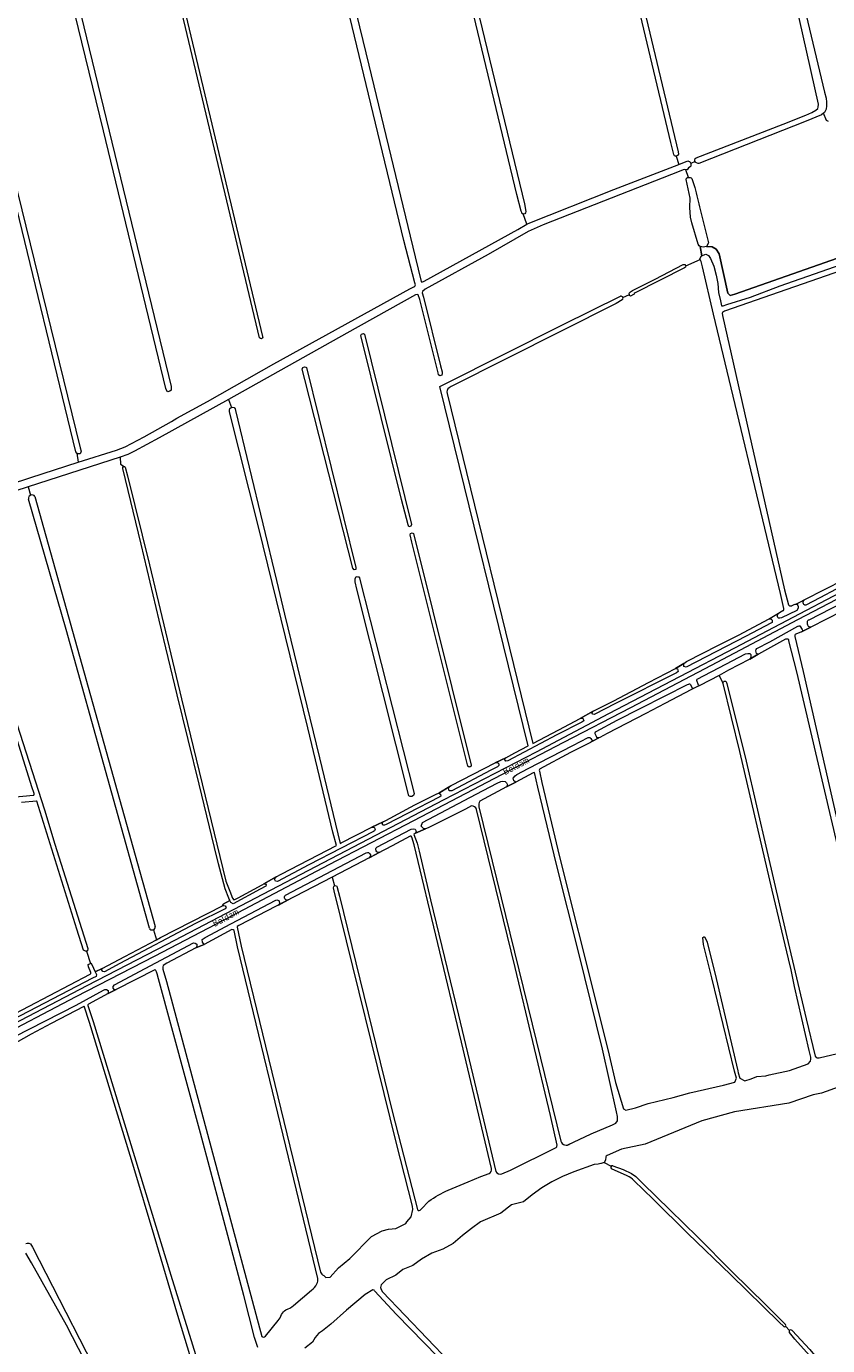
# Model space of a CAD drawing. Header units: metres. Extents: x 209813 to 223847, y 571801 to 587119.
# Tile 159 of 256: x 214723 to 215254, y 576053 to 576928. Entities that reach past the tile are written whole.
import ezdxf
from ezdxf.enums import TextEntityAlignment as Align

# ---------------------------------------------------------------- set-up
doc = ezdxf.new("R2010")
doc.units = ezdxf.units.M
for name, color, linetype, lineweight in [('B-RO-GR-GRAS-GV', 8, 'Continuous', 0), ('B-RO-OG-TOPOGRAFIE-T18', 8, 'Continuous', 0), ('B-RO-OG-WEG-GV', 8, 'Continuous', 0), ('B-RO-VH-ONVERHARD-GV', 8, 'Continuous', 0)]:
    doc.layers.add(name, color=color, linetype=linetype, lineweight=lineweight)
doc.styles.add('NLCS-ISO-M200-T18', font='txt', dxfattribs={"height": 0.36})

msp = doc.modelspace()

# ---------------------------------------------------------------- linework, layer by layer
at = {"layer": 'B-RO-GR-GRAS-GV', "flags": 128}
for points in [[(214896.13, 577159.879), (214887.69, 577156.406), (214890.377, 577147.134), (214899.55, 577109.596), (214915.75, 577044.655), (214950.361, 576902.004), (214981.12, 576775.007), (214985.094, 576758.544), (214985.46, 576758.086), (214987.125, 576758.715), (215049.158, 576793.088), (215055.141, 576796.558), (215052.608, 576803.328), (215052.102, 576803.505), (215051.741, 576804.229), (215051.398, 576805.202), (215048.406, 576816.26), (214959.97, 577185.119), (214959.441, 577185.731), (214958.791, 577186.101), (214957.843, 577186.364), (214956.596, 577186.043), (214909.481, 577165.963)], [(214792.258, 577080.987), (214792.173, 577082.677), (214792.824, 577083.288), (214793.634, 577082.995), (214794.307, 577081.513), (214880.017, 576722.003), (214880.161, 576721.466), (214879.93, 576721.069), (214879.242, 576720.652), (214878.65, 576720.716), (214877.878, 576721.308)], [(214815.883, 576687.715), (214774.659, 576858.424), (214731.663, 577033.978), (214732.06, 577035.698), (214732.689, 577036.293), (214733.35, 577036.69), (214734.276, 577036.624), (214735.301, 577035.929), (214819.397, 576688.951), (214819.51, 576686.608), (214818.584, 576685.867), (214817.287, 576685.364), (214816.652, 576685.734)], [(214947.491, 576723.545), (214978.61, 576597.48), (214978.29, 576596.281), (214976.861, 576596.043), (214976.483, 576597.191), (214971.972, 576614.087), (214945.092, 576722.858), (214945.561, 576723.731), (214946.805, 576724.048)], [(214908.572, 576701.87), (214909.068, 576701.515), (214941.859, 576569.095), (214941.81, 576567.692), (214940.686, 576567.494), (214939.79, 576568.434), (214907.897, 576693.673), (214906.235, 576700.356), (214906.621, 576701.473), (214907.745, 576701.969)], [(214978.942, 576585.883), (214977.79, 576590.546), (214978.025, 576591.545), (214979.163, 576591.994), (214980.017, 576591.491), (215018.312, 576437.928), (215018.136, 576437.292), (215017.607, 576436.948), (215016.972, 576436.657), (215016.062, 576437.405)], [(214943.032, 576562.887), (214944.017, 576562.864), (214980.506, 576419.162), (214980.109, 576417.872), (214978.949, 576417.214), (214977.761, 576417.111), (214977.033, 576417.64), (214942.43, 576554.53), (214941.381, 576559.59), (214941.447, 576561.541), (214941.942, 576562.911)]]:
    msp.add_lwpolyline(points, close=True, dxfattribs=at)
for points in [[(214962.538, 577186.609), (215053.602, 576809.931), (215054.516, 576805.054), (215054.239, 576804.165), (215053.803, 576803.497), (215052.815, 576803.256), (215052.608, 576803.328)], [(214673.177, 576998.234), (214759.061, 576648.27), (214759.658, 576646.165), (214759.56, 576645.375), (214759.14, 576644.349), (214757.804, 576644.26), (214756.872, 576644.749), (214757.818, 576638.828), (214783.281, 576646.811), (214788.953, 576648.961), (214801.399, 576655.485), (214819.52, 576665.769), (214823.106, 576668.061), (214843.453, 576679.036), (214887.549, 576703.936), (214977.608, 576753.794), (214980.286, 576754.966), (214980.877, 576755.557), (214981.387, 576756.237), (214980.973, 576757.731), (214973.62, 576785.807), (214900.301, 577089.792)], [(215120.996, 577057.026), (215121.06, 577056.725), (215120.91, 577056.444), (215120.885, 577056.153), (215120.758, 577055.915), (215120.163, 577055.478), (215106.652, 577052.582), (215106.109, 577052.311), (215105.844, 577052.057), (215155.361, 576844.426), (215155.589, 576842.878), (215155.01, 576842.036), (215154.199, 576841.688), (215154.023, 576841.694), (215155.777, 576836.117), (215161.836, 576838.459), (215162.278, 576838.356), (215162.77, 576838.181), (215163.127, 576838.09), (215163.68, 576837.223), (215163.866, 576836.826)], [(215166.626, 576838.002), (215166.512, 576838.255), (215166.564, 576838.784), (215166.55, 576839.414), (215166.612, 576839.784), (215166.755, 576839.991), (215167.273, 576840.561), (215225.107, 576862.92), (215240.137, 576868.787), (215244.03, 576870.499), (215246.783, 576872.168), (215247.953, 576873.263), (215248.301, 576874.023), (215248.415, 576876.108), (215217.977, 577012.227)], [(214756.872, 576644.749), (214756.295, 576645.673), (214670.704, 576997.639)], [(215154.023, 576841.694), (215153.572, 576841.71), (215152.952, 576841.893), (215152.56, 576842.625), (215150.672, 576850.715), (215121.5, 576973.3)], [(215237.002, 576949.228), (215252.394, 576884.129), (215253.45, 576880.169), (215253.766, 576877.504), (215253.811, 576874.934), (215253.571, 576872.682), (215252.46, 576870.609), (215251.8, 576870.09)], [(215169.93, 576806.299), (215175.609, 576784.116), (215174.13, 576781.847), (215177.9, 576781.421), (215180.714, 576780.014), (215182.683, 576776.919), (215188.311, 576750.893), (215189.858, 576749.345), (215193.094, 576750.189), (215312.113, 576791.832), (215309.59, 576793.742), (215307.884, 576802.076), (215308.042, 576805.052), (215309.987, 576813.823), (215311.932, 576817.991), (215312.844, 576819.102), (215314.749, 576820.848), (215315.384, 576822.356), (215315.168, 576825.489), (215315.4, 576828.105), (215309.02, 576859.793), (215303.267, 576877.886)], [(215255.173, 576864.59), (215253.764, 576865.255), (215251.8, 576870.09), (215250.413, 576869), (215240.214, 576864.778), (215169.068, 576836.866), (215168.612, 576836.816), (215167.561, 576837.102), (215167.147, 576837.382), (215166.75, 576837.726), (215166.626, 576838.002), (215163.866, 576836.826), (215163.892, 576836.377), (215163.815, 576835.499), (215163.882, 576834.927), (215163.414, 576834.448), (215162.241, 576833.824), (215161.508, 576832.672)], [(215159.371, 576832.71), (215150.918, 576829.507), (215065.865, 576796.093), (215055.93, 576791.65), (215029.439, 576776.445), (214987.72, 576753.399), (214985.915, 576751.856), (214985.784, 576751.118), (214986.739, 576748.062), (214997.879, 576702.651), (214998.955, 576698.574), (214998.955, 576697.611), (214998.87, 576696.55), (214997.569, 576695.964), (214996.623, 576696.659), (214996.283, 576698.091), (214984.218, 576746.674), (214983.19, 576749.79), (214982.363, 576750.016), (214981.24, 576749.777), (214935.867, 576724.26), (214857.487, 576680.44), (214859.385, 576675.01), (214860.206, 576675.234), (214861.174, 576675.005), (214861.777, 576674.163), (214862.1, 576673.135), (214889.251, 576560.468), (214894.54, 576538.049), (214917.614, 576442.815), (214931.409, 576386.084), (214932.064, 576386.383), (214952.46, 576396.879), (214959.915, 576400.307), (214961.781, 576401.335), (214980.933, 576411.652), (214995.542, 576418.973), (214996.707, 576419.499), (215004.971, 576424.477), (215034.233, 576439.531), (215041.239, 576442.791), (215047.21, 576446.242), (215055.97, 576450.779), (214997.484, 576688.956), (215001.056, 576690.676), (215078.843, 576729.834), (215117.225, 576748.747)], [(215055.141, 576796.558), (215055.961, 576796.994), (215112.828, 576819.512), (215155.777, 576836.117)], [(215118.809, 576747.919), (215123.08, 576749.958), (215122.989, 576750.751), (215123.878, 576751.796), (215125.262, 576752.682), (215131.72, 576755.961), (215140.223, 576760.179), (215158.833, 576769.782), (215159.943, 576769.847), (215160.451, 576768.997), (215169.97, 576773.179), (215169.877, 576773.378), (215170.71, 576775.254), (215171.161, 576775.547), (215169.924, 576781.813), (215169.251, 576782.214), (215168.699, 576783.227), (215164.446, 576797.454), (215163.684, 576801.222), (215163.176, 576807.678), (215163.43, 576813.753), (215160.763, 576826.241), (215161.038, 576826.961), (215161.631, 576827.405), (215162.387, 576827.545), (215160.583, 576832.672)], [(215161.508, 576832.672), (215159.371, 576832.71)], [(215162.387, 576827.545), (215163.451, 576827.554), (215164.044, 576827.321), (215164.361, 576826.982), (215164.396, 576826.738), (215166.393, 576820.836)], [(215002.248, 576684.245), (215059.088, 576452.388), (215076.443, 576461.345), (215090.423, 576468.958), (215099.061, 576473.734), (215112.8, 576480.632), (215135.769, 576492.805), (215153.706, 576501.954), (215159.267, 576505.373), (215160.918, 576506.627), (215182.148, 576517.596), (215195.468, 576524.21), (215215.861, 576534.945), (215224.86, 576540.43), (215225.16, 576540.59), (215225.55, 576541.09), (215225.57, 576541.73), (215223.201, 576551.801), (215178.914, 576736.808), (215171.557, 576768.283), (215170.61, 576771.806), (215169.97, 576773.179)], [(215160.451, 576768.997), (215160.303, 576767.947), (215159.616, 576767.612), (215126.947, 576751.048), (215126.36, 576750.576), (215126.172, 576750.209), (215125.782, 576749.85), (215123.862, 576748.88), (215123.15, 576749.355), (215123.08, 576749.958)], [(215278.896, 576771.054), (215186.162, 576738.933), (215184.795, 576738.106), (215184.568, 576737.546), (215184.748, 576736.011), (215225.961, 576554.282), (215228.6, 576544.26), (215228.78, 576543.96), (215228.99, 576543.78), (215229.23, 576543.68), (215229.49, 576543.64), (215230.69, 576543.68), (215231.03, 576543.76), (215231.84, 576544.15), (215232.36, 576544.47), (215233.02, 576544.65), (215233.54, 576544.71), (215239.43, 576547.69), (215265.57, 576561.13)], [(215118.355, 576746.411), (215114.432, 576744.026), (215005.007, 576689.023), (215003.625, 576688.152)], [(214857.487, 576680.44), (214811.365, 576654.91), (214795.2, 576645.992), (214790.793, 576643.859), (214785.595, 576642.052), (214785.906, 576637.509), (214788.315, 576635.982), (214788.551, 576635.994), (214789.02, 576635.524), (214790.478, 576629.762), (214805.067, 576570.68), (214826.305, 576481.898), (214855.649, 576361.139), (214858.189, 576354.472), (214860.161, 576349.883), (214861.013, 576348.764), (214861.601, 576348.913), (214863.728, 576350.074), (214879.727, 576358.701), (214889.056, 576363.94), (214892.405, 576365.801), (214928.916, 576384.784), (214926.648, 576393.486), (214909.941, 576462.679), (214877.57, 576595.006), (214858.117, 576672.248), (214858.052, 576673.214), (214858.225, 576674.272), (214859.119, 576674.938), (214859.385, 576675.01)], [(214670.847, 576610.488), (214726.463, 576628.747), (214757.818, 576638.828)], [(214785.595, 576642.052), (214724.567, 576622.415), (214726.141, 576616.868)], [(214807.633, 576328.858), (214809.658, 576322.295), (214812.246, 576323.673), (214853.458, 576344.673), (214853.838, 576345.835), (214858.296, 576348.357), (214857.594, 576349.794), (214855.114, 576355.936), (214850.731, 576372.535), (214848.145, 576383.356), (214837.992, 576425.386), (214823.29, 576484.624), (214811.418, 576534.021), (214799.527, 576584.498), (214787.355, 576634.61), (214787.263, 576635.323), (214787.788, 576635.954), (214788.315, 576635.982)], [(214724.567, 576622.415), (214678.197, 576607.5), (214672.628, 576605.607), (214674.675, 576599.587), (214674.824, 576599.523), (214677.373, 576591.663), (214706.882, 576496.944), (214735.498, 576408.373), (214742.327, 576385.701), (214764.116, 576316.351), (214763.962, 576314.964), (214763.311, 576314.793), (214765.914, 576306.556), (214766.115, 576306.646), (214766.903, 576305.918), (214769.133, 576300.986), (214773.58, 576303.215), (214788.629, 576311.096), (214809.658, 576322.295)], [(214804.946, 576329.984), (214749.877, 576527.8), (214724.896, 576614.378)], [(214729.085, 576616.085), (214797, 576372.819), (214808.899, 576331.003)], [(214616.72, 576401.312), (214616.133, 576401.27), (214615.21, 576401.815), (214614.114, 576403.477), (214614.055, 576405.233), (214614.127, 576406.458), (214615.288, 576407.446), (214661.849, 576411.818), (214728.247, 576417.992), (214728.449, 576418.127), (214728.536, 576418.753), (214728.5, 576419.239), (214727.16, 576423.51), (214676.66, 576584.386), (214672.481, 576597.86), (214672.4, 576599.079), (214673.482, 576600.098), (214674.675, 576599.587)], [(215264.03, 576540.07), (215243.33, 576529.48), (215237.16, 576526.24), (215233.52, 576524.89), (215233.07, 576524.51), (215232.81, 576524.05), (215232.81, 576523.27), (215238.19, 576500), (215283.087, 576303.481)], [(215279.54, 576305.857), (215234.132, 576499.745), (215228.88, 576520.48), (215228.7, 576521.02), (215228.07, 576521.42), (215227.39, 576521.46), (215226.57, 576521.39), (215208.73, 576511.62), (215208.55, 576511.5), (215202.88, 576508.32), (215202.52, 576508.08), (215188.88, 576500.84), (215182.611, 576497.467), (215185.143, 576492.24), (215185.167, 576492.734), (215185.453, 576493.306), (215186.016, 576493.552), (215186.951, 576493.642), (215187.367, 576492.846), (215187.588, 576492.079), (215200.474, 576440.661), (215214.136, 576381.38), (215227.529, 576324.29), (215240.208, 576269.937), (215246.284, 576245.119), (215246.879, 576244.171), (215247.616, 576243.963), (215248.923, 576244.074), (215260.964, 576246.765)], [(215182.611, 576497.467), (215169.9, 576490.88), (215164.5, 576488.37), (215164.22, 576488.18), (215146.6, 576478.81), (215133.96, 576472.13), (215108.48, 576459.01), (215103.51, 576456.28), (215102.85, 576456.08), (215098.559, 576453.791), (215097.369, 576452.908), (215084.184, 576446.384), (215063.572, 576435.324), (215063.428, 576435.104), (215063.397, 576434.554), (215063.438, 576433.941), (215065.089, 576426.431), (215076.827, 576377.273), (215101.717, 576277.843), (215109.625, 576245.785), (215113.817, 576227.538), (215119.234, 576210.071), (215120.764, 576209.391), (215127.227, 576210.922), (215135.645, 576213.813), (215152.227, 576217.724), (215163.111, 576220.785), (215185.56, 576225.802), (215193.055, 576227.811), (215194.174, 576230.418), (215192.702, 576235.071), (215177.817, 576296.989), (215172.229, 576319.159), (215171.872, 576323.641), (215172.459, 576324.228), (215172.694, 576324.203), (215173.09, 576323.99), (215174.651, 576320.578), (215180.674, 576296.671), (215195.083, 576235.326), (215195.253, 576233.966), (215196.27, 576230.533), (215199.658, 576228.681), (215203.837, 576230.037), (215207.585, 576231.577), (215213.531, 576232.037), (215215.744, 576232.637), (215229.309, 576235.623), (215241.685, 576239.912), (215243.089, 576241.714), (215243.377, 576243.076), (215243.35, 576244.323), (215242.267, 576248.815), (215232.501, 576291.29), (215230.321, 576302.228), (215228.657, 576309.652), (215217.714, 576355.088), (215196.364, 576446.974), (215185.167, 576492.142)], [(215082.348, 576186.297), (215097.72, 576193.568), (215111.893, 576199.618), (215114.019, 576200.774), (215115.158, 576202.238), (215115.256, 576203.605), (215115.223, 576205.004), (215114.54, 576208.129), (215105.194, 576249.742), (215089.517, 576313.366), (215074.79, 576372.215), (215062.506, 576423.479), (215060.139, 576433.047), (215059.425, 576432.915), (215047.907, 576426.778), (215041.764, 576423.595), (215024.029, 576414.001)], [(214763.311, 576314.793), (214762.652, 576314.619), (214761.344, 576315.317), (214756.916, 576329.282), (214730.311, 576414.01), (214730.143, 576414.024), (214720.219, 576413.16)], [(215018.378, 576410.944), (215014.394, 576408.789), (214989.646, 576396.372), (214987.954, 576395.85), (214981.306, 576392.91), (214980.295, 576392.083), (214982.436, 576386.311), (214983.782, 576380.961), (214991.232, 576348.814), (215009.761, 576272.273), (215034.659, 576168.701)], [(215023.362, 576410.401), (215058.64, 576266.365), (215077.598, 576188.651)], [(215075.138, 576186.09), (215070.888, 576205.824), (215047.332, 576303.942), (215021.808, 576408.626)], [(215031.66, 576170.591), (215030.537, 576175.3), (215011.869, 576254.472), (214980.545, 576385.206), (214978.915, 576390.285), (214978.526, 576390.936), (214978.281, 576390.985), (214977.781, 576390.809), (214965.798, 576384.595), (214926.029, 576363.658), (214927.653, 576357.924), (214928.066, 576358.219), (214929.108, 576357.871), (214929.501, 576356.92), (214930.91, 576351.075), (214966.094, 576207.777), (214982.705, 576143.449)], [(214926.029, 576363.658), (214864.301, 576331.79), (214863.172, 576331.002), (214863.071, 576330.58), (214865.771, 576318.107), (214918.321, 576101.825)], [(214924.763, 576098.542), (214930.203, 576104.828), (214937.719, 576110.976), (214952.2, 576125.609), (214959.144, 576129.252), (214963.47, 576130.39), (214968.366, 576130.789), (214974.912, 576134.261), (214975.595, 576135.286), (214978.441, 576138.587), (214979.579, 576143.425), (214979.259, 576145.619), (214968.7, 576187.282), (214927.514, 576354.615), (214927.089, 576356.61), (214927.129, 576357.55), (214927.653, 576357.924)], [(214916.695, 576097.783), (214902.408, 576156.317), (214863.322, 576317.526), (214861.06, 576328.333), (214860.598, 576328.893), (214859.545, 576328.948), (214841.348, 576319.111), (214835.822, 576316.886), (214816.483, 576306.722), (214814.19, 576305.177), (214813.95, 576304.3), (214813.907, 576302.84), (214816.348, 576294.588), (214879.408, 576059.293)], [(214711.71, 576271.266), (214765.802, 576299.349), (214766.085, 576299.774), (214766.137, 576300.582), (214764.578, 576304.268), (214764.497, 576305.92), (214765.914, 576306.556)], [(214876.799, 576051.912), (214874.698, 576058.602), (214867.513, 576086.487), (214852.502, 576142.769), (214838.755, 576194.035), (214810.948, 576296.254), (214810.132, 576299.693), (214809.702, 576301.053), (214809.162, 576301.905), (214808.799, 576302.268), (214808.507, 576302.399), (214782.962, 576289.252), (214777.713, 576286.642), (214764.541, 576279.497), (214764.103, 576279.079), (214764.09, 576278.607), (214767.741, 576267.967), (214819.168, 576099.857), (214844.83, 576017.566)], [(214836.668, 576031.32), (214823.924, 576073.287), (214808.122, 576126.181), (214794.681, 576171.324), (214765.374, 576267.306), (214761.716, 576278.167), (214761.455, 576278.104), (214739.808, 576266.821), (214726.509, 576259.682), (214707.929, 576248.966)], [(215397.434, 576011.473), (215396.973, 576012.83), (215395.811, 576015.327), (215377.312, 576048.424), (215317.063, 576154.212), (215280.169, 576218.89), (215278.292, 576220.767), (215276.01, 576222.166), (215272.127, 576223.959), (215269.024, 576224.484), (215262.042, 576224.731), (215250.341, 576220.534), (215244.829, 576219.419), (215228.769, 576213.94), (215192.794, 576208.291), (215171.072, 576202.127), (215133.645, 576186.716), (215117.836, 576183.555), (215108.352, 576179.291), (215107.642, 576178.826), (215107.458, 576178.31), (215107.329, 576176.163), (215106.409, 576174.666), (215111.06, 576172.208)], [(215038.577, 576167.097), (215044.243, 576169.55), (215074.242, 576184.245)], [(215106.409, 576174.666), (215104.454, 576173.845), (215104.272, 576173.909), (215102.357, 576173.545), (215099.848, 576173.303), (215086.229, 576168.428), (215078.857, 576165.274), (215071.713, 576161.761), (215065.147, 576157.802), (215058.714, 576153.28), (215052.88, 576148.431), (215045.024, 576146.509), (215037.859, 576140.995), (215024.374, 576135.371), (215018.5, 576130.923), (215012.502, 576126.135), (215006.392, 576121), (214999.412, 576117.187), (214992.164, 576114.536), (214985.377, 576110.59), (214979.49, 576106.301), (214972.981, 576103.785), (214968.347, 576099.825), (214962.001, 576096.948), (214958.556, 576093.572), (214958.067, 576091.664), (214958.507, 576090.448), (214959.513, 576088.89), (215033.4, 576011.455)], [(215003.087, 576156.256), (215016.354, 576161.786), (215024.631, 576165.344), (215030.087, 576167.216)], [(215121.727, 576165.723), (215111.257, 576170.337)], [(215112.172, 576172.438), (215119.035, 576169.922), (215124.403, 576167.429)], [(215225.389, 576065.974), (215222.412, 576068.675), (215190.428, 576100.191), (215161.92, 576127.591), (215138.837, 576150.404), (215126.128, 576162.735)], [(215131.788, 576160.918), (215150.117, 576143.032), (215168.296, 576125.257), (215191.082, 576102.253), (215213.786, 576079.959), (215226.686, 576067.219)], [(214985.084, 576143.606), (214990.211, 576148.896)], [(214723.169, 576120.922), (214723.966, 576121.167), (214725.037, 576121.115), (214726.241, 576120.734), (214727.493, 576118.588), (214780.847, 576014.559)], [(214720.808, 575979.413), (214730.039, 575968.976), (214763.792, 575932.357), (214764.226, 575932.103), (214764.429, 575932.072), (214764.866, 575932.2), (214765.814, 575932.737), (214768.53, 575934.878), (214776.435, 575942.193), (214786.312, 575952.065), (214792.014, 575959.091), (214798.17, 575967.896), (214799.122, 575969.949), (214799.46, 575971.919), (214799.372, 575972.393), (214797.676, 575974.395), (214795.753, 575977.278), (214793.101, 575982.246), (214781.305, 576006.225), (214761.999, 576043.498), (214750.019, 576066.706), (214726.877, 576108.059), (214723.127, 576114.41)], [(214920.486, 576099.806), (214921.969, 576098.457), (214924.763, 576098.542)], [(214900.534, 576079.77), (214912.35, 576089.948)], [(215014.242, 576027.207), (214968.645, 576073.919), (214954.249, 576089.536), (214953.995, 576089.906), (214953.024, 576090.311), (214948.03, 576087.139), (214935.625, 576076.711), (214925.194, 576067.359), (214919.793, 576063.135), (214917.092, 576061.336), (214914.852, 576058.674), (214913.104, 576055.585), (214908.023, 576051.591)], [(214881.931, 576059.557), (214890.351, 576069.86)], [(215226.621, 576066.022), (215229.311, 576063.351)], [(215244.398, 576044.522), (215232.824, 576057.527), (215229.231, 576061.842)], [(215230.943, 576063.307), (215242.616, 576050.716), (215248.024, 576044.176)]]:
    msp.add_lwpolyline(points, dxfattribs=at)
at = {"layer": 'B-RO-GR-GRAS-GV'}
for points in [[(215166.393, 576820.836, -0.0110409), (215169.93, 576806.299)], [(215003.625, 576688.152, 0.2841819), (215002.248, 576684.245)], [(215021.808, 576408.626, 0.3666021), (215018.378, 576410.944)], [(215024.029, 576414.001, 0.1934551), (215023.362, 576410.401)], [(215074.242, 576184.245, 0.2398564), (215075.141, 576186.087)], [(215077.598, 576188.651, 0.5171898), (215083.644, 576186.997)], [(215030.087, 576167.216, 0.3146866), (215031.66, 576170.591)], [(215034.659, 576168.701, 0.4129303), (215038.577, 576167.097)], [(215126.128, 576162.735, 0.0636054), (215121.727, 576165.723)], [(215124.403, 576167.429, -0.0745216), (215131.788, 576160.918)], [(214990.211, 576148.896, -0.0626233), (215003.087, 576156.256)], [(214982.705, 576143.449, 0.4800575), (214983.793, 576142.821)], [(214983.793, 576142.821, 0.2022711), (214985.084, 576143.606)], [(214916.028, 576094.166, 0.1425821), (214916.695, 576097.783)], [(214918.321, 576101.825, 0.1859871), (214920.486, 576099.806)], [(214912.35, 576089.948, 0.1092301), (214916.028, 576094.166)], [(214892.544, 576073.787, -0.1194565), (214895.507, 576077)], [(214895.507, 576077, 0.0867639), (214900.534, 576079.77)], [(214890.351, 576069.86, 0.0817136), (214892.544, 576073.787)], [(214879.408, 576059.293, 0.3882006), (214881.931, 576059.557)]]:
    msp.add_lwpolyline(points, format="xyb", dxfattribs=at)
for centre, radius, start, end in [((215117.565, 576747.471), 1.322, 306.693198, 104.095814), ((214727.167, 576614.798), 2.31, 33.848512, 189.076072), ((214806.853, 576330.765), 2.061, 202.276558, 6.692989), ((215111.819, 576171.343), 1.151, 72.120516, 240.642274), ((215225.979, 576066.654), 0.901, 229.028872, 41.070457), ((215230.106, 576062.553), 1.127, 42.032034, 217.723962)]:
    msp.add_arc(centre, radius, start, end, dxfattribs=at)
at = {"layer": 'B-RO-OG-WEG-GV', "flags": 128}
for points in [[(214710.1, 576263.78), (214763.81, 576291.89), (214816.7, 576319.43), (214875.44, 576350.11), (214980, 576404.65), (215000, 576414.9), (215061.44, 576446.81), (215109.52, 576472.12), (215156.52, 576496.68), (215192.89, 576515.75), (215240.39, 576540.81), (215294.48, 576569.02), (215346.33, 576596.25), (215392.79, 576620.68), (215427.47, 576639.34), (215431.72, 576641.99)], [(215321.37, 576579.6), (215234.55, 576534.28), (215177.39, 576504.06), (215123.9, 576476.04), (215079.5, 576452.95), (215042.94, 576433.9), (215005.05, 576414.12), (214980, 576401.15), (214923.86, 576371.89), (214859.46, 576337.91), (214808.1, 576311.13), (214756.2, 576284.47), (214698.85, 576254.46)], [(215281.83, 576566.08), (215249.37, 576548.82), (215240.04, 576544.07), (215239.38, 576544.09), (215239.14, 576544.23), (215238.76, 576544.51), (215238.5, 576544.81), (215238.32, 576545.49), (215238.32, 576545.93), (215238.36, 576546.29), (215238.5, 576546.85), (215238.6, 576547.05), (215238.95, 576547.43), (215233.54, 576544.71), (215233.9, 576544.65), (215234.22, 576544.55), (215234.82, 576543.72), (215235.03, 576543.17), (215235.07, 576541.94), (215234.07, 576540.59), (215223.93, 576535.64), (215222.91, 576535.38), (215221.91, 576535.42), (215221.47, 576535.75), (215221.21, 576536.41), (215221.21, 576537.17), (215221.29, 576537.46), (215221.46, 576537.94), (215221.72, 576538.38), (215215.861, 576534.945), (215216.804, 576534.889), (215217.706, 576534.1), (215217.706, 576532.572), (215216.781, 576532.016), (215200.43, 576523.402), (215160.831, 576502.915), (215159.267, 576503.436), (215159.267, 576505.373), (215153.706, 576501.954), (215154.934, 576501.778), (215155.476, 576500.153), (215154.268, 576499.213), (215114.006, 576478.792), (215099.864, 576471.642), (215098.922, 576471.741), (215098.177, 576472.652), (215099.061, 576473.734), (215090.423, 576468.958), (215092.362, 576469.182), (215092.83, 576467.428), (215091.66, 576466.395), (215075.097, 576458), (215042.654, 576440.855), (215041.299, 576440.719), (215040.442, 576442.005), (215041.239, 576442.791), (215034.233, 576439.531), (215035.662, 576439.757), (215036.6, 576438.85), (215036.509, 576437.801), (215035.781, 576436.904), (215031.268, 576434.587), (215005.52, 576420.945), (215003.722, 576420.893), (215003.197, 576422.663), (215003.994, 576423.86), (214996.707, 576419.499), (214997.837, 576418.664), (214998.07, 576417.498), (214997.45, 576416.94), (214976.091, 576406.04), (214961.944, 576398.739), (214960.766, 576398.279), (214959.685, 576398.279), (214959.36, 576399.499), (214959.915, 576400.307), (214952.46, 576396.879), (214953.996, 576396.949), (214954.587, 576395.529), (214954.181, 576394.529), (214953.473, 576394.097), (214910.684, 576371.818), (214889.848, 576360.862), (214888.482, 576361.003), (214887.88, 576362.409), (214888.472, 576363.335), (214889.056, 576363.94), (214880.873, 576359.295), (214881.837, 576359.343), (214882.479, 576358.593), (214882.16, 576357.668), (214878.4, 576355.705), (214860.411, 576346.167), (214859.028, 576346.859), (214858.296, 576348.357), (214853.838, 576345.835), (214853.458, 576344.673), (214854.26, 576344.892), (214855.225, 576344.711), (214855.757, 576343.647), (214855.185, 576342.79), (214835.522, 576332.927), (214785.473, 576306.501), (214775.14, 576301.065), (214774.149, 576301.182), (214773.437, 576302.072), (214773.58, 576303.215), (214769.133, 576300.986), (214769.893, 576299.305), (214769.633, 576297.96), (214767.281, 576296.726), (214703.485, 576263.706)], [(214955.779, 576383.591), (214978.464, 576395.484), (214979.718, 576395.779), (214981.06, 576395.569), (214981.846, 576394.259), (214981.306, 576392.91), (214987.954, 576395.85), (214986.618, 576396.041), (214985.086, 576397.439), (214985.968, 576399.941), (215021.624, 576418.741), (215035.571, 576426.132), (215037.817, 576427.122), (215039.301, 576427.426), (215040.841, 576427.061), (215041.738, 576426.164), (215042.369, 576424.957), (215041.764, 576423.595), (215047.907, 576426.778), (215046.553, 576427.616), (215046.165, 576429.361), (215047.342, 576430.869), (215048.604, 576431.701), (215056.128, 576435.777), (215085.601, 576451.096), (215095.73, 576456.23), (215096.84, 576456.331), (215097.542, 576455.665), (215098.559, 576453.791), (215102.85, 576456.08), (215102.11, 576456.07), (215101.63, 576456.37), (215101.3, 576456.95), (215100.72, 576458.21), (215100.52, 576458.77), (215100.5, 576459.47), (215100.66, 576460.01), (215101.08, 576460.19), (215114.97, 576467.75), (215130.19, 576475.44), (215146.74, 576484.01), (215161.71, 576491.44), (215162.49, 576491.76), (215162.79, 576491.82), (215163.05, 576491.82), (215163.31, 576491.72), (215163.65, 576491.38), (215164.72, 576489.08), (215164.72, 576488.73), (215164.5, 576488.37), (215169.42, 576490.68), (215169.04, 576490.76), (215168.95, 576491.04), (215167.73, 576494.04), (215167.74, 576494.44), (215168.04, 576495.01), (215187.05, 576504.85), (215200.09, 576511.69), (215201.53, 576512.08), (215202.27, 576512.08), (215202.85, 576512.02), (215203.41, 576511.54), (215203.55, 576511.24), (215203.61, 576510.76), (215203.61, 576509.56), (215203.48, 576509.06), (215202.88, 576508.32), (215208.55, 576511.5), (215207.45, 576511.97), (215206.94, 576513.75), (215207.06, 576514.73), (215207.48, 576515.21), (215216.18, 576519.66), (215234.79, 576530.02), (215234.95, 576530.2), (215235.59, 576530.42), (215236.03, 576530.38), (215237.59, 576527.87), (215237.77, 576527.47), (215237.58, 576526.67), (215237.16, 576526.24), (215243.33, 576529.48), (215242.79, 576529.48), (215242.23, 576529.64), (215241.89, 576529.94), (215241.3, 576530.8), (215241.18, 576531.36), (215241.22, 576533.35), (215241.49, 576533.86), (215241.93, 576534.2), (215242.21, 576534.32), (215264.06, 576545.61)], [(214895.178, 576351.819), (214948.749, 576379.905)], [(214950.708, 576376.651), (214957.623, 576380.291)], [(214782.962, 576289.252), (214781.846, 576289.093), (214780.987, 576290.124), (214780.987, 576291.155), (214781.772, 576292.276), (214802.126, 576303.136), (214834.155, 576320.113), (214835.421, 576319.994), (214836.491, 576319.216), (214836.491, 576317.806), (214835.822, 576316.886), (214841.348, 576319.111), (214840.095, 576320.698), (214840.021, 576322.341), (214841.845, 576323.834), (214859.054, 576332.88), (214888.775, 576348.462)], [(214890.436, 576345.28), (214896.993, 576348.664)], [(214705.186, 576252.912), (214725.646, 576263.202), (214756.421, 576278.891), (214774.639, 576288.912), (214775.534, 576289.359), (214776.649, 576289.231), (214777.61, 576288.59), (214777.713, 576287.714), (214777.713, 576286.642), (214782.962, 576289.252)]]:
    msp.add_lwpolyline(points, dxfattribs=at)
at = {"layer": 'B-RO-OG-WEG-GV'}
for points in [[(214957.623, 576380.291, -0.9083788), (214955.779, 576383.591)], [(214948.749, 576379.905, -0.8896484), (214950.708, 576376.651)], [(214888.775, 576348.462, -0.9268563), (214890.436, 576345.28)], [(214896.993, 576348.664, -0.9032184), (214895.178, 576351.819)]]:
    msp.add_lwpolyline(points, format="xyb", dxfattribs=at)
at = {"layer": 'B-RO-VH-ONVERHARD-GV', "flags": 128}
msp.add_lwpolyline([(215312.113, 576791.832), (215193.094, 576750.189), (215189.858, 576749.345), (215188.311, 576750.893), (215182.683, 576776.919), (215180.714, 576780.014), (215177.9, 576781.421), (215174.13, 576781.847), (215173.145, 576781.516), (215172.129, 576781.389), (215171.135, 576781.452), (215169.924, 576781.813), (215171.161, 576775.547), (215171.926, 576776.045), (215173.784, 576776.625), (215175.548, 576775.775), (215176.934, 576773.769), (215179.009, 576768.802), (215180.648, 576762.682), (215181.622, 576757.198), (215182.206, 576751.36), (215183.567, 576745.716), (215184.108, 576742.405), (215185.2, 576742.502), (215187.664, 576743.361), (215203.385, 576748.251), (215222.953, 576755.73), (215273.059, 576773.213)], dxfattribs=at)

# ---------------------------------------------------------------- texts
at = {"layer": 'B-RO-OG-TOPOGRAFIE-T18', "style": 'NLCS-ISO-M200-T18'}
for rotation, p in [(27.5, (215047.963, 576437.607)), (27.6, (214855.416, 576337.034))]:
    msp.add_text('Beldam', height=4.5, rotation=rotation, dxfattribs=at).set_placement(p, align=Align.MIDDLE)

doc.saveas('drawing.dxf')
